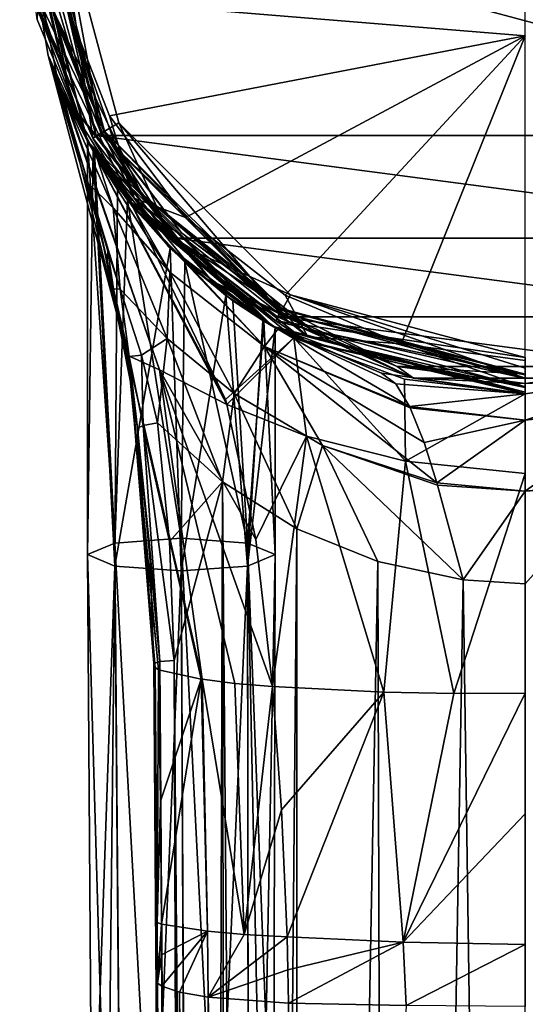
# Model space of a CAD drawing. Header units: metres. Extents: x -24 to 24, y -243 to 24.
# Tile 6 of 8: x -24 to 0, y -54 to -6. Entities that reach past the tile are written whole.
import ezdxf

# ---------------------------------------------------------------- set-up
doc = ezdxf.new("R2010")
doc.units = ezdxf.units.M
doc.layers.add('solid_10521023', color=7, linetype='CONTINUOUS')

msp = doc.modelspace()

# ---------------------------------------------------------------- linework, layer by layer
at = {"layer": 'solid_10521023'}
for points in [[(0.000246, -7.069674, 176.189484), (0.000477, 8.441647, 174.05513), (-22.152176, -5.255205, 172.299332)], [(-21.001116, -12.125, -68.300003), (-24.25, 0, 145.199997), (-24.25, 0, -68.300003)], [(-22.88287, -8.027252, 93.696747), (-24.25, 0, 145.199997), (-21.001116, -12.125, -68.300003)], [(-22.397285, -9.296456, 118.399231), (-21.001116, -12.125, 145.199997), (-24.25, 0, 145.199997)], [(-24.103554, 0, 145.553558), (-24.25, 0, 145.199997), (-21.001116, -12.125, 145.199997)], [(-22.88287, -8.027252, 113.273148), (-22.397285, -9.296456, 118.399231), (-24.25, 0, 145.199997)], [(-22.88287, -8.027252, 106.484947), (-22.88287, -8.027252, 113.273148), (-24.25, 0, 145.199997)], [(-22.88287, -8.027252, 99.696739), (-22.88287, -8.027252, 106.484947), (-24.25, 0, 145.199997)], [(-22.882864, -8.027269, 96.699333), (-22.88287, -8.027252, 99.696739), (-24.25, 0, 145.199997)], [(-22.88287, -8.027252, 93.696747), (-22.882864, -8.027269, 96.699333), (-24.25, 0, 145.199997)], [(-21.716551, -10.458139, -68.653557), (-21.001116, -12.125, -68.300003), (-24.25, 0, -68.300003)], [(-21.716551, -10.458139, -68.653557), (-24.25, 0, -68.300003), (-24.103554, 0, -68.653557)], [(-21.716551, -10.458139, 145.553558), (-23.75, 0, 145.699997), (-24.103554, 0, 145.553558)], [(-24.103554, 0, -68.653557), (-23.75, 0, -68.800003), (-20.580854, -11.852876, -68.800003)], [(-23.299988, 0, 145.699997), (-23.75, 0, 145.699997), (-20.580856, -11.852875, 145.699997)], [(-21.716551, -10.458139, 145.553558), (-20.580856, -11.852875, 145.699997), (-23.75, 0, 145.699997)], [(20.580858, -11.852871, -68.800003), (-20.580854, -11.852876, -68.800003), (-23.75, 0, -68.800003)], [(23.75, 0, -68.800003), (20.580858, -11.852871, -68.800003), (-23.75, 0, -68.800003)], [(-23.5, 0, 145.899994), (-23.299988, 0, 145.699997), (-20.178392, -11.65, 145.699997)], [(-20.35169, -11.749839, 145.899994), (-23.5, 0, 145.899994), (-20.178392, -11.65, 145.699997)], [(-23.498224, 0, 146.00177), (-23.5, 0, 145.899994), (-20.35169, -11.749839, 145.899994)], [(-23.299999, 0, 146.199997), (-23.498224, 0, 146.00177), (-20.350151, -11.74895, 146.00177)], [(-22.511578, 0, 147.699997), (-23.494995, 0, 146.524368), (-20.347261, -11.747498, 146.524368)], [(-20.178337, -11.650075, 146.199997), (-23.299999, 0, 146.199997), (-20.350151, -11.74895, 146.00177)], [(-22.540981, -6.048393, 146.199997), (-23.299999, 0, 146.199997), (-20.178337, -11.650075, 146.199997)], [(-20.738293, -11.980203, 147.699997), (-23.133121, -6.201691, 147.699997), (-22.511578, 0, 147.699997)], [(-19.495546, -11.25586, 147.699997), (-22.511578, 0, 147.699997), (-20.347261, -11.747498, 146.524368)], [(-20.738293, -11.980203, 147.699997), (-22.511578, 0, 147.699997), (-19.495546, -11.25586, 147.699997)], [(-23.417925, -6.297878, 170.315628), (-24.25, 0, 148), (-21.001116, -12.125, 148)], [(-23.556337, -5.37658, 147.787872), (-21.001116, -12.125, 148), (-24.25, 0, 148)], [(-21.716551, -10.458139, -68.653557), (-24.103554, 0, -68.653557), (-20.580854, -11.852876, -68.800003)], [(-21.716551, -10.458139, 145.553558), (-24.103554, 0, 145.553558), (-21.001116, -12.125, 145.199997)], [(-23.498224, 0, 146.00177), (-20.35169, -11.749839, 145.899994), (-20.350151, -11.74895, 146.00177)], [(-22.928804, -5.23335, 146.313034), (-20.347261, -11.747498, 146.524368), (-23.494995, 0, 146.524368)], [(-20.178392, -11.65, 145.699997), (-23.299988, 0, 145.699997), (-20.580856, -11.852875, 145.699997)], [(-18.890715, -15.064843, 147.787872), (-21.001116, -12.125, 148), (-23.556337, -5.37658, 147.787872)], [(-23.556337, -5.37658, 147.787872), (-23.133121, -6.201691, 147.699997), (-20.738293, -11.980203, 147.699997)], [(-18.890715, -15.064843, 147.787872), (-23.556337, -5.37658, 147.787872), (-20.738293, -11.980203, 147.699997)], [(-23.363882, -5.275079, 171.547379), (-23.417925, -6.297878, 170.315628), (-20.981573, -12.158788, 171.070282)], [(-22.152176, -5.255205, 172.299332), (-23.363882, -5.275079, 171.547379), (-18.758188, -14.857356, 172.807648)], [(-18.758188, -14.857356, 172.807648), (-23.363882, -5.275079, 171.547379), (-20.981573, -12.158788, 171.070282)], [(-22.928804, -5.23335, 146.313034), (-22.540981, -6.048393, 146.199997), (-20.203529, -11.683154, 146.199997)], [(-18.387474, -14.663521, 146.313034), (-22.928804, -5.23335, 146.313034), (-20.203529, -11.683154, 146.199997)], [(-18.387474, -14.663521, 146.313034), (-20.347261, -11.747498, 146.524368), (-22.928804, -5.23335, 146.313034)], [(-19.935141, -10.906333, 173.061111), (-22.152176, -5.255205, 172.299332), (-18.758188, -14.857356, 172.807648)], [(0.000246, -7.069674, 176.189484), (-22.152176, -5.255205, 172.299332), (-19.935141, -10.906333, 173.061111)], [(-20.203529, -11.683154, 146.199997), (-22.540981, -6.048393, 146.199997), (-20.178337, -11.650075, 146.199997)], [(-21, -12.126933, 164.621628), (-23.417925, -6.297878, 170.315628), (-21.001116, -12.125, 148)], [(-21, -12.126933, 164.621628), (-20.981573, -12.158788, 171.070282), (-23.417925, -6.297878, 170.315628)], [(0.000246, -7.069674, 176.189484), (-19.935141, -10.906333, 173.061111), (-16.300941, -15.784845, 173.709564)], [(0.000246, -7.069674, 176.189484), (-16.300941, -15.784845, 173.709564), (-11.518163, -19.520151, 174.201981)], [(0.000246, -7.069674, 176.189484), (-11.518163, -19.520151, 174.201981), (-5.956194, -21.854311, 174.506866)], [(0.000246, -7.069674, 176.189484), (-5.956194, -21.854311, 174.506866), (0, -22.647272, 174.60994)], [(-22.236794, -9.674063, 83.363655), (-22.88287, -8.027252, 93.696747), (-21.001116, -12.125, -68.300003)], [(-20.964153, -14.147573, 114.30027), (-22.397285, -9.296456, 118.399231), (-22.88287, -8.027252, 113.273148)], [(-20.330624, -16.664053, 100.229156), (-22.88287, -8.027252, 113.273148), (-22.88287, -8.027252, 106.484947)], [(-21.185364, -13.398866, 114.045212), (-22.88287, -8.027252, 113.273148), (-20.330624, -16.664053, 100.229156)], [(-20.964153, -14.147573, 114.30027), (-22.88287, -8.027252, 113.273148), (-21.185364, -13.398866, 114.045212)], [(-20.330624, -16.664053, 100.229156), (-22.88287, -8.027252, 106.484947), (-22.88287, -8.027252, 99.696739)], [(-19.062563, -22.416363, 96.643547), (-22.88287, -8.027252, 99.696739), (-22.882864, -8.027269, 96.699333)], [(-19.062563, -22.416363, 96.643547), (-20.330624, -16.664053, 100.229156), (-22.88287, -8.027252, 99.696739)], [(-19.062563, -22.416363, 96.643547), (-22.882864, -8.027269, 96.699333), (-22.88287, -8.027252, 93.696747)], [(-19.062563, -22.416363, 96.643547), (-22.88287, -8.027252, 93.696747), (-22.236794, -9.674063, 83.363655)], [(-22.397285, -9.296456, 118.399231), (-20.560791, -12.857542, 122.635124), (-21.001116, -12.125, 145.199997)], [(-19.762255, -15.328497, 117.719719), (-20.560791, -12.857542, 122.635124), (-22.397285, -9.296456, 118.399231)], [(-19.762255, -15.328497, 117.719719), (-22.397285, -9.296456, 118.399231), (-20.964153, -14.147573, 114.30027)], [(-22.023508, -10.150252, 82.000679), (-22.236794, -9.674063, 83.363655), (-21.001116, -12.125, -68.300003)], [(-17.543095, -23.098873, 88.646172), (-22.236794, -9.674063, 83.363655), (-22.023508, -10.150252, 82.000679)], [(-17.543095, -23.098873, 88.646172), (-19.062563, -22.416363, 96.643547), (-22.236794, -9.674063, 83.363655)], [(-18.809153, -15.306151, 72.919449), (-22.023508, -10.150252, 82.000679), (-21.001116, -12.125, -68.300003)], [(-14.38254, -24.514034, 83.361839), (-22.023508, -10.150252, 82.000679), (-18.809153, -15.306151, 72.919449)], [(-14.31061, -24.765417, 83.58783), (-17.543095, -23.098873, 88.646172), (-22.023508, -10.150252, 82.000679)], [(-14.38254, -24.514034, 83.361839), (-14.31061, -24.765417, 83.58783), (-22.023508, -10.150252, 82.000679)], [(-15.028319, -18.844917, 145.553558), (-20.580856, -11.852875, 145.699997), (-21.716551, -10.458139, 145.553558)], [(-21.716551, -10.458139, -68.653557), (-20.580854, -11.852876, -68.800003), (-16.808304, -16.779234, -68.800003)], [(-15.028319, -18.844917, -68.653557), (-21.716551, -10.458139, -68.653557), (-16.808304, -16.779234, -68.800003)], [(-15.028319, -18.844917, -68.653557), (-21.001116, -12.125, -68.300003), (-21.716551, -10.458139, -68.653557)], [(-15.028319, -18.844917, 145.553558), (-21.716551, -10.458139, 145.553558), (-21.001116, -12.125, 145.199997)], [(-16.928905, -16.94149, 147.699997), (-20.738293, -11.980203, 147.699997), (-19.495546, -11.25586, 147.699997)], [(-19.495546, -11.25586, 147.699997), (-20.347261, -11.747498, 146.524368), (-11.747498, -20.347261, 146.524368)], [(-16.300941, -15.784845, 173.709564), (-19.935141, -10.906333, 173.061111), (-18.758188, -14.857356, 172.807648)], [(-11.25586, -19.495546, 147.699997), (-19.495546, -11.25586, 147.699997), (-11.747498, -20.347261, 146.524368)], [(-16.928905, -16.94149, 147.699997), (-19.495546, -11.25586, 147.699997), (-11.25586, -19.495546, 147.699997)], [(-20.178392, -11.65, 145.699997), (-20.580856, -11.852875, 145.699997), (-16.808306, -16.779232, 145.699997)], [(-20.35169, -11.749839, 145.899994), (-20.178392, -11.65, 145.699997), (-11.649994, -20.178381, 145.699997)], [(-20.350151, -11.74895, 146.00177), (-20.35169, -11.749839, 145.899994), (-11.749968, -20.351616, 145.899994)], [(-11.749968, -20.351616, 145.899994), (-20.35169, -11.749839, 145.899994), (-11.649994, -20.178381, 145.699997)], [(-20.178337, -11.650075, 146.199997), (-20.350151, -11.74895, 146.00177), (-11.74908, -20.350077, 146.00177)], [(-20.350151, -11.74895, 146.00177), (-11.749968, -20.351616, 145.899994), (-11.74908, -20.350077, 146.00177)], [(-18.387474, -14.663521, 146.313034), (-11.747498, -20.347261, 146.524368), (-20.347261, -11.747498, 146.524368)], [(-16.484898, -16.520487, 146.199997), (-20.203529, -11.683154, 146.199997), (-20.178337, -11.650075, 146.199997)], [(-18.387474, -14.663521, 146.313034), (-20.203529, -11.683154, 146.199997), (-16.484898, -16.520487, 146.199997)], [(-11.649994, -20.178381, 145.699997), (-20.178392, -11.65, 145.699997), (-16.808306, -16.779232, 145.699997)], [(-11.650075, -20.178337, 146.199997), (-20.178337, -11.650075, 146.199997), (-11.74908, -20.350077, 146.00177)], [(-16.484898, -16.520487, 146.199997), (-20.178337, -11.650075, 146.199997), (-11.650075, -20.178337, 146.199997)], [(-18.809153, -15.306151, 72.919449), (-21.001116, -12.125, -68.300003), (-12.125, -21.001116, -68.300003)], [(-15.028319, -18.844917, -68.653557), (-12.125, -21.001116, -68.300003), (-21.001116, -12.125, -68.300003)], [(-15.958755, -18.258715, 124.85228), (-12.125, -21.001116, 145.199997), (-21.001116, -12.125, 145.199997)], [(-15.028319, -18.844917, 145.553558), (-21.001116, -12.125, 145.199997), (-12.125, -21.001116, 145.199997)], [(-18.806747, -15.309108, 123.987175), (-15.958755, -18.258715, 124.85228), (-21.001116, -12.125, 145.199997)], [(-20.560791, -12.857542, 122.635124), (-18.806747, -15.309108, 123.987175), (-21.001116, -12.125, 145.199997)], [(-20.733004, -12.577958, 163.150589), (-21.001116, -12.125, 148), (-12.125, -21.001116, 148)], [(-18.890715, -15.064843, 147.787872), (-12.125, -21.001116, 148), (-21.001116, -12.125, 148)], [(-20.733004, -12.577958, 163.150589), (-21, -12.126933, 164.621628), (-21.001116, -12.125, 148)], [(-20.662413, -12.693588, 166.458038), (-20.981573, -12.158788, 171.070282), (-21, -12.126933, 164.621628)], [(-21, -31.9608, 168.118881), (-21, -12.126933, 164.621628), (-20.733004, -12.577958, 163.150589)], [(-19.682365, -31.405602, 171.251663), (-20.662413, -12.693588, 166.458038), (-21, -12.126933, 164.621628)], [(-19.682365, -31.405602, 171.251663), (-21, -12.126933, 164.621628), (-21, -31.9608, 168.118881)], [(-19.082449, -14.964045, 168.863983), (-17.108158, -17.186432, 171.71254), (-20.981573, -12.158788, 171.070282)], [(-18.758188, -14.857356, 172.807648), (-20.981573, -12.158788, 171.070282), (-17.108158, -17.186432, 171.71254)], [(-20.662413, -12.693588, 166.458038), (-19.082449, -14.964045, 168.863983), (-20.981573, -12.158788, 171.070282)], [(-18.890715, -15.064843, 147.787872), (-20.738293, -11.980203, 147.699997), (-16.928905, -16.94149, 147.699997)], [(-15.028319, -18.844917, 145.553558), (-16.808306, -16.779232, 145.699997), (-20.580856, -11.852875, 145.699997)], [(20.580858, -11.852871, -68.800003), (16.808308, -16.77923, -68.800003), (-20.580854, -11.852876, -68.800003)], [(16.808308, -16.77923, -68.800003), (-16.808304, -16.779234, -68.800003), (-20.580854, -11.852876, -68.800003)], [(-19.682365, -32.510559, 164.985138), (-21, -31.9608, 168.118881), (-20.733004, -12.577958, 163.150589)], [(-19.562822, -14.330335, 161.66246), (-20.733004, -12.577958, 163.150589), (-12.125, -21.001116, 148)], [(-19.682365, -32.510559, 164.985138), (-20.733004, -12.577958, 163.150589), (-19.562822, -14.330335, 161.66246)], [(-19.682365, -31.405602, 171.251663), (-19.082449, -14.964045, 168.863983), (-20.662413, -12.693588, 166.458038)], [(-17.048729, -18.410383, 119.879189), (-18.806747, -15.309108, 123.987175), (-20.560791, -12.857542, 122.635124)], [(-17.048729, -18.410383, 119.879189), (-20.560791, -12.857542, 122.635124), (-19.762255, -15.328497, 117.719719)], [(-20.049112, -17.864046, 114.463097), (-21.185364, -13.398866, 114.045212), (-20.330624, -16.664053, 100.229156)], [(-20.964153, -14.147573, 114.30027), (-21.185364, -13.398866, 114.045212), (-20.049112, -17.864046, 114.463097)], [(-20.964153, -14.147573, 114.30027), (-20.049112, -17.864046, 114.463097), (-20.019796, -17.404825, 114.93589)], [(-20.964153, -14.147573, 114.30027), (-20.019796, -17.404825, 114.93589), (-19.424122, -19.23107, 115.251465)], [(-19.762255, -15.328497, 117.719719), (-20.964153, -14.147573, 114.30027), (-19.424122, -19.23107, 115.251465)], [(-19.682365, -32.510559, 164.985138), (-19.562822, -14.330335, 161.66246), (-17.040108, -17.253904, 160.989334)], [(-17.040108, -17.253904, 160.989334), (-19.562822, -14.330335, 161.66246), (-12.125, -21.001116, 148)], [(-19.682365, -31.405602, 171.251663), (-16.500002, -31.177891, 172.550247), (-19.082449, -14.964045, 168.863983)], [(-19.082449, -14.964045, 168.863983), (-16.336885, -17.921179, 170.209732), (-17.108158, -17.186432, 171.71254)], [(-16.500002, -31.177891, 172.550247), (-16.336885, -17.921179, 170.209732), (-19.082449, -14.964045, 168.863983)], [(-10.483556, -21.769329, 147.787872), (-12.125, -21.001116, 148), (-18.890715, -15.064843, 147.787872)], [(-18.890715, -15.064843, 147.787872), (-16.928905, -16.94149, 147.699997), (-11.964516, -20.747347, 147.699997)], [(-10.483556, -21.769329, 147.787872), (-18.890715, -15.064843, 147.787872), (-11.964516, -20.747347, 147.699997)], [(-18.758188, -14.857356, 172.807648), (-17.108158, -17.186432, 171.71254), (-12.078155, -21.028093, 172.200836)], [(-10.427144, -21.521498, 173.669785), (-18.758188, -14.857356, 172.807648), (-12.078155, -21.028093, 172.200836)], [(-16.300941, -15.784845, 173.709564), (-18.758188, -14.857356, 172.807648), (-10.427144, -21.521498, 173.669785)], [(-18.387474, -14.663521, 146.313034), (-16.484898, -16.520487, 146.199997), (-11.643231, -20.226564, 146.199997)], [(-10.204278, -21.189402, 146.313034), (-18.387474, -14.663521, 146.313034), (-11.643231, -20.226564, 146.199997)], [(-10.204278, -21.189402, 146.313034), (-11.747498, -20.347261, 146.524368), (-18.387474, -14.663521, 146.313034)], [(-19.762255, -15.328497, 117.719719), (-19.424122, -19.23107, 115.251465), (-17.169224, -21.593767, 116.41983)], [(-17.048729, -18.410383, 119.879189), (-19.762255, -15.328497, 117.719719), (-17.169224, -21.593767, 116.41983)], [(-11.104424, -21.558161, 66.902679), (-18.809153, -15.306151, 72.919449), (-12.125, -21.001116, -68.300003)], [(-14.38254, -24.514034, 83.361839), (-18.809153, -15.306151, 72.919449), (-11.104424, -21.558161, 66.902679)], [(-12.501353, -21.974829, 120.815361), (-15.958755, -18.258715, 124.85228), (-18.806747, -15.309108, 123.987175)], [(-12.501353, -21.974829, 120.815361), (-18.806747, -15.309108, 123.987175), (-17.048729, -18.410383, 119.879189)], [(-11.518163, -19.520151, 174.201981), (-16.300941, -15.784845, 173.709564), (-10.427144, -21.521498, 173.669785)], [(-11.643231, -20.226564, 146.199997), (-16.484898, -16.520487, 146.199997), (-11.650075, -20.178337, 146.199997)], [(-20.049112, -17.864046, 114.463097), (-20.330624, -16.664053, 100.229156), (-18.890247, -23.910189, 100.997818)], [(-19.062563, -22.416363, 96.643547), (-18.890247, -23.910189, 100.997818), (-20.330624, -16.664053, 100.229156)], [(-11.964516, -20.747347, 147.699997), (-16.928905, -16.94149, 147.699997), (-11.25586, -19.495546, 147.699997)], [(-11.649994, -20.178381, 145.699997), (-16.808306, -16.779232, 145.699997), (-11.886826, -20.56126, 145.699997)], [(-15.028319, -18.844917, 145.553558), (-11.886826, -20.56126, 145.699997), (-16.808306, -16.779232, 145.699997)], [(16.808308, -16.77923, -68.800003), (11.886829, -20.561258, -68.800003), (-16.808304, -16.779234, -68.800003)], [(11.886829, -20.561258, -68.800003), (-11.886825, -20.56126, -68.800003), (-16.808304, -16.779234, -68.800003)], [(-15.028319, -18.844917, -68.653557), (-16.808304, -16.779234, -68.800003), (-11.886825, -20.56126, -68.800003)], [(-20.019796, -17.404825, 114.93589), (-20.049112, -17.864046, 114.463097), (-19.754606, -19.206573, 114.51445)], [(-20.019796, -17.404825, 114.93589), (-19.754606, -19.206573, 114.51445), (-19.424122, -19.23107, 115.251465)], [(-16.500002, -32.740723, 163.686981), (-19.682365, -32.510559, 164.985138), (-17.040108, -17.253904, 160.989334)], [(-14.023879, -19.783663, 169.787186), (-12.078155, -21.028093, 172.200836), (-17.108158, -17.186432, 171.71254)], [(-16.336885, -17.921179, 170.209732), (-14.023879, -19.783663, 169.787186), (-17.108158, -17.186432, 171.71254)], [(-14.366118, -19.53656, 161.905151), (-17.040108, -17.253904, 160.989334), (-12.125, -21.001116, 148)], [(-16.500002, -32.740723, 163.686981), (-17.040108, -17.253904, 160.989334), (-14.366118, -19.53656, 161.905151)], [(-19.754606, -19.206573, 114.51445), (-20.049112, -17.864046, 114.463097), (-18.890247, -23.910189, 100.997818)], [(-16.500002, -31.177891, 172.550247), (-13.317636, -31.405607, 171.251663), (-16.336885, -17.921179, 170.209732)], [(-13.317636, -31.405607, 171.251663), (-14.023879, -19.783663, 169.787186), (-16.336885, -17.921179, 170.209732)], [(-17.048729, -18.410383, 119.879189), (-17.169224, -21.593767, 116.41983), (-13.963342, -24.230341, 117.299286)], [(-12.501353, -21.974829, 120.815361), (-17.048729, -18.410383, 119.879189), (-13.963342, -24.230341, 117.299286)], [(-15.958755, -18.258715, 124.85228), (-11.872533, -21.144869, 125.21582), (-12.125, -21.001116, 145.199997)], [(-12.501353, -21.974829, 120.815361), (-11.872533, -21.144869, 125.21582), (-15.958755, -18.258715, 124.85228)], [(-5.363545, -23.499228, 145.553558), (-11.886826, -20.56126, 145.699997), (-15.028319, -18.844917, 145.553558)], [(-15.028319, -18.844917, -68.653557), (-11.886825, -20.56126, -68.800003), (-6.15358, -22.938957, -68.800003)], [(-5.363545, -23.499228, -68.653557), (-15.028319, -18.844917, -68.653557), (-6.15358, -22.938957, -68.800003)], [(-5.363545, -23.499228, -68.653557), (-12.125, -21.001116, -68.300003), (-15.028319, -18.844917, -68.653557)], [(-5.363545, -23.499228, 145.553558), (-15.028319, -18.844917, 145.553558), (-12.125, -21.001116, 145.199997)], [(-19.148792, -22.347513, 114.625397), (-19.754606, -19.206573, 114.51445), (-18.890247, -23.910189, 100.997818)], [(-19.002134, -22.452995, 115.119743), (-19.754606, -19.206573, 114.51445), (-19.148792, -22.347513, 114.625397)], [(-19.002134, -22.452995, 115.119743), (-19.424122, -19.23107, 115.251465), (-19.754606, -19.206573, 114.51445)], [(-17.169224, -21.593767, 116.41983), (-19.424122, -19.23107, 115.251465), (-18.403942, -22.397816, 115.597954)], [(-19.002134, -22.452995, 115.119743), (-18.403942, -22.397816, 115.597954), (-19.424122, -19.23107, 115.251465)], [(-13.317636, -32.510567, 164.985138), (-16.500002, -32.740723, 163.686981), (-14.366118, -19.53656, 161.905151)], [(-12.590439, -20.725428, 163.875107), (-14.366118, -19.53656, 161.905151), (-12.125, -21.001116, 148)], [(-13.317636, -32.510567, 164.985138), (-14.366118, -19.53656, 161.905151), (-12.590439, -20.725428, 163.875107)], [(-14.023879, -19.783663, 169.787186), (-12.53997, -20.756002, 168.313477), (-12.078155, -21.028093, 172.200836)], [(-13.317636, -31.405607, 171.251663), (-12.53997, -20.756002, 168.313477), (-14.023879, -19.783663, 169.787186)], [(-11.964516, -20.747347, 147.699997), (-11.25586, -19.495546, 147.699997), (0, -22.511578, 147.699997)], [(-11.25586, -19.495546, 147.699997), (-11.747498, -20.347261, 146.524368), (0, -23.494995, 146.524368)], [(-5.956194, -21.854311, 174.506866), (-11.518163, -19.520151, 174.201981), (-10.427144, -21.521498, 173.669785)], [(-11.25586, -19.495546, 147.699997), (0, -23.010796, 147.118469), (0, -22.511578, 147.699997)], [(-11.25586, -19.495546, 147.699997), (0, -23.494995, 146.524368), (0, -23.010796, 147.118469)], [(-11.649994, -20.178381, 145.699997), (-11.886826, -20.56126, 145.699997), (-6.153581, -22.938957, 145.699997)], [(-11.749968, -20.351616, 145.899994), (-11.649994, -20.178381, 145.699997), (0, -23.299999, 145.699997)], [(-11.650075, -20.178337, 146.199997), (-11.74908, -20.350077, 146.00177), (0, -23.498224, 146.00177)], [(-11.650075, -20.178337, 146.199997), (0, -23.498224, 146.00177), (0, -23.299999, 146.199997)], [(-11.643231, -20.226564, 146.199997), (-11.650075, -20.178337, 146.199997), (0, -23.299999, 146.199997)], [(-11.649994, -20.178381, 145.699997), (-6.153581, -22.938957, 145.699997), (0, -23.299999, 145.699997)], [(0, -23.338362, 146.199997), (-11.643231, -20.226564, 146.199997), (0, -23.299999, 146.199997)], [(-10.204278, -21.189402, 146.313034), (-11.643231, -20.226564, 146.199997), (0, -23.338362, 146.199997)], [(-13.317636, -32.510567, 164.985138), (-12.590439, -20.725428, 163.875107), (-12, -21.07279, 166.199036)], [(-13.317636, -31.405607, 171.251663), (-12, -31.9608, 168.118881), (-12.53997, -20.756002, 168.313477)], [(-12, -21.07279, 166.199036), (-12.590439, -20.725428, 163.875107), (-12.125, -21.001116, 148)], [(-12.53997, -20.756002, 168.313477), (-12, -21.07279, 166.199036), (-12.078155, -21.028093, 172.200836)], [(-12, -31.9608, 168.118881), (-12, -21.07279, 166.199036), (-12.53997, -20.756002, 168.313477)], [(0, -23.950001, 147.699997), (-11.964516, -20.747347, 147.699997), (0, -22.511578, 147.699997)], [(-10.483556, -21.769329, 147.787872), (-11.964516, -20.747347, 147.699997), (0, -23.950001, 147.699997)], [(-5.363545, -23.499228, 145.553558), (-6.153581, -22.938957, 145.699997), (-11.886826, -20.56126, 145.699997)], [(11.886829, -20.561258, -68.800003), (6.153585, -22.938957, -68.800003), (-11.886825, -20.56126, -68.800003)], [(6.153585, -22.938957, -68.800003), (-6.15358, -22.938957, -68.800003), (-11.886825, -20.56126, -68.800003)], [(-11.74908, -20.350077, 146.00177), (-11.749968, -20.351616, 145.899994), (0, -23.5, 145.899994)], [(-11.749968, -20.351616, 145.899994), (0, -23.299999, 145.699997), (0, -23.5, 145.899994)], [(-11.74908, -20.350077, 146.00177), (0, -23.5, 145.899994), (0, -23.498224, 146.00177)], [(0, -23.518461, 146.313034), (0, -23.494995, 146.524368), (-11.747498, -20.347261, 146.524368)], [(0, -23.518461, 146.313034), (-11.747498, -20.347261, 146.524368), (-10.204278, -21.189402, 146.313034)], [(-12, -31.9608, 168.118881), (-13.317636, -32.510567, 164.985138), (-12, -21.07279, 166.199036)], [(-12.501353, -21.974829, 120.815361), (-5.552393, -24.856739, 120.979065), (-11.872533, -21.144869, 125.21582)], [(-11.104424, -21.558161, 66.902679), (-12.125, -21.001116, -68.300003), (0, -24.25, -68.300003)], [(-5.363545, -23.499228, -68.653557), (0, -24.25, -68.300003), (-12.125, -21.001116, -68.300003)], [(-0.000099, -24.25, 125.285126), (0, -24.25, 145.199997), (-12.125, -21.001116, 145.199997)], [(-5.363545, -23.499228, 145.553558), (-12.125, -21.001116, 145.199997), (0, -24.25, 145.199997)], [(-6.892025, -23.25, 125.285103), (-0.000099, -24.25, 125.285126), (-12.125, -21.001116, 145.199997)], [(-11.872533, -21.144869, 125.21582), (-6.892025, -23.25, 125.285103), (-12.125, -21.001116, 145.199997)], [(-12, -21.07279, 166.199036), (-12.125, -21.001116, 148), (0, -24.25, 148)], [(0, -24.162132, 147.787872), (0, -24.25, 148), (-12.125, -21.001116, 148)], [(0, -24.162132, 147.787872), (-12.125, -21.001116, 148), (-10.483556, -21.769329, 147.787872)], [(-12.078155, -21.028093, 172.200836), (0, -24.25, 157.550003), (0, -24.25, 172.609329)], [(-10.427144, -21.521498, 173.669785), (-12.078155, -21.028093, 172.200836), (0, -24.25, 172.609329)], [(-12.078155, -21.028093, 172.200836), (0, -24.25, 151.050003), (0, -24.25, 157.550003)], [(-12.078155, -21.028093, 172.200836), (0, -24.25, 148), (0, -24.25, 151.050003)], [(-12, -21.07279, 166.199036), (0, -24.25, 148), (-12.078155, -21.028093, 172.200836)], [(-6.206697, -23.772739, 123.009933), (-6.892025, -23.25, 125.285103), (-11.872533, -21.144869, 125.21582)], [(-6.206697, -23.772739, 123.009933), (-11.872533, -21.144869, 125.21582), (-5.552393, -24.856739, 120.979065)], [(0, -23.518461, 146.313034), (-10.204278, -21.189402, 146.313034), (0, -23.338362, 146.199997)], [(-17.169224, -21.593767, 116.41983), (-18.403942, -22.397816, 115.597954), (-17.645407, -25.631996, 115.961868)], [(-17.169224, -21.593767, 116.41983), (-17.645407, -25.631996, 115.961868), (-14.525496, -28.466618, 116.461655)], [(-13.963342, -24.230341, 117.299286), (-17.169224, -21.593767, 116.41983), (-14.525496, -28.466618, 116.461655)], [(-14.38254, -24.514034, 83.361839), (-11.104424, -21.558161, 66.902679), (-14.31061, -24.765417, 83.58783)], [(-10.490029, -26.272545, 81.252632), (-14.31061, -24.765417, 83.58783), (-11.104424, -21.558161, 66.902679)], [(-5.796932, -23.546934, 65.544121), (-11.104424, -21.558161, 66.902679), (0, -24.25, -68.300003)], [(-5.752498, -27.471184, 80.17514), (-11.104424, -21.558161, 66.902679), (-5.796932, -23.546934, 65.544121)], [(-5.752498, -27.471184, 80.17514), (-10.490029, -26.272545, 81.252632), (-11.104424, -21.558161, 66.902679)], [(0, -23.909441, 173.975815), (-10.427144, -21.521498, 173.669785), (0, -24.25, 172.609329)], [(-5.956194, -21.854311, 174.506866), (-10.427144, -21.521498, 173.669785), (0, -23.909441, 173.975815)], [(-12.501353, -21.974829, 120.815361), (-13.963342, -24.230341, 117.299286), (-9.729932, -26.722412, 117.789429)], [(-12.501353, -21.974829, 120.815361), (-4.240575, -28.510719, 117.985703), (-4.855305, -26.58209, 119.157372)], [(-12.501353, -21.974829, 120.815361), (-9.729932, -26.722412, 117.789429), (-4.240575, -28.510719, 117.985703)], [(-12.501353, -21.974829, 120.815361), (-4.855305, -26.58209, 119.157372), (-5.525239, -24.913452, 120.900337)], [(-12.501353, -21.974829, 120.815361), (-5.525239, -24.913452, 120.900337), (-5.552393, -24.856739, 120.979065)], [(0, -24.162132, 147.787872), (-10.483556, -21.769329, 147.787872), (0, -23.950001, 147.699997)], [(0, -22.647272, 174.60994), (-5.956194, -21.854311, 174.506866), (0, -23.909441, 173.975815)], [(-19.148792, -22.347513, 114.625397), (-18.890247, -23.910189, 100.997818), (-18.601397, -25.902466, 114.972084)], [(-19.002134, -22.452995, 115.119743), (-19.148792, -22.347513, 114.625397), (-18.601397, -25.902466, 114.972084)], [(-19.062563, -22.416363, 96.643547), (-17.589287, -37.493042, 100.149246), (-18.890247, -23.910189, 100.997818)], [(-19.062563, -22.416363, 96.643547), (-15.548476, -37.930298, 95.4095), (-17.589287, -37.493042, 100.149246)], [(-19.062563, -22.416363, 96.643547), (-15.491228, -37.939243, 95.338394), (-15.548476, -37.930298, 95.4095)], [(-17.543095, -23.098873, 88.646172), (-15.491228, -37.939243, 95.338394), (-19.062563, -22.416363, 96.643547)], [(-19.002134, -22.452995, 115.119743), (-18.330185, -25.765162, 115.666084), (-18.403942, -22.397816, 115.597954)], [(-19.002134, -22.452995, 115.119743), (-18.601397, -25.902466, 114.972084), (-18.330185, -25.765162, 115.666084)], [(-18.330185, -25.765162, 115.666084), (-17.645407, -25.631996, 115.961868), (-18.403942, -22.397816, 115.597954)], [(-17.543095, -23.098873, 88.646172), (-12.118147, -38.280937, 92.898056), (-13.932378, -38.138985, 93.858231)], [(-12.916769, -31.241751, 88.704414), (-12.118147, -38.280937, 92.898056), (-17.543095, -23.098873, 88.646172)], [(-17.543095, -23.098873, 88.646172), (-13.932378, -38.138985, 93.858231), (-15.491228, -37.939243, 95.338394)], [(-14.31061, -24.765417, 83.58783), (-12.916769, -31.241751, 88.704414), (-17.543095, -23.098873, 88.646172)], [(0, -23.299999, 145.699997), (-6.153581, -22.938957, 145.699997), (0.000002, -23.75, 145.699997)], [(-5.363545, -23.499228, 145.553558), (0.000002, -23.75, 145.699997), (-6.153581, -22.938957, 145.699997)], [(6.153585, -22.938957, -68.800003), (0.000003, -23.75, -68.800003), (-6.15358, -22.938957, -68.800003)], [(-5.363545, -23.499228, -68.653557), (-6.15358, -22.938957, -68.800003), (0.000003, -23.75, -68.800003)], [(-6.206697, -23.772739, 123.009933), (-0.000099, -24.25, 125.285126), (-6.892025, -23.25, 125.285103)], [(0, -24.25, 65.11393), (-5.796932, -23.546934, 65.544121), (0, -24.25, -68.300003)], [(-5.752498, -27.471184, 80.17514), (-5.796932, -23.546934, 65.544121), (0, -24.25, 65.11393)], [(5.363545, -23.499228, 145.553558), (0.000002, -23.75, 145.699997), (-5.363545, -23.499228, 145.553558)], [(5.363545, -23.499228, -68.653557), (-5.363545, -23.499228, -68.653557), (0.000003, -23.75, -68.800003)], [(5.363545, -23.499228, -68.653557), (0, -24.25, -68.300003), (-5.363545, -23.499228, -68.653557)], [(5.363545, -23.499228, 145.553558), (-5.363545, -23.499228, 145.553558), (0, -24.25, 145.199997)], [(-0.000099, -24.25, 125.285126), (6.892025, -23.25, 125.285103), (0, -24.25, 145.199997)], [(-0.00008, -25.517429, 120.969238), (6.892025, -23.25, 125.285103), (-0.000099, -24.25, 125.285126)], [(-0.00008, -25.517429, 120.969238), (5.552539, -24.856575, 120.979095), (6.892025, -23.25, 125.285103)], [(-18.890247, -23.910189, 100.997818), (-17.811176, -37.190804, 102.888229), (-18.601397, -25.902466, 114.972084)], [(-17.753218, -37.375919, 101.49366), (-17.811176, -37.190804, 102.888229), (-18.890247, -23.910189, 100.997818)], [(-17.753218, -37.375919, 101.49366), (-18.890247, -23.910189, 100.997818), (-17.589287, -37.493042, 100.149246)], [(-6.206697, -23.772739, 123.009933), (-5.552393, -24.856739, 120.979065), (-0.000099, -24.25, 125.285126)], [(-13.963342, -24.230341, 117.299286), (-14.525496, -28.466618, 116.461655), (-10.955575, -30.717497, 116.869888)], [(-9.729932, -26.722412, 117.789429), (-13.963342, -24.230341, 117.299286), (-10.955575, -30.717497, 116.869888)], [(0, -28.074148, 80.029068), (-5.752498, -27.471184, 80.17514), (0, -24.25, 65.11393)], [(-5.552393, -24.856739, 120.979065), (-0.00008, -25.517429, 120.969238), (-0.000099, -24.25, 125.285126)], [(-10.490029, -26.272545, 81.252632), (-12.916769, -31.241751, 88.704414), (-14.31061, -24.765417, 83.58783)], [(-5.552393, -24.856739, 120.979065), (-5.525239, -24.913452, 120.900337), (-0.00008, -25.517429, 120.969238)], [(-5.525239, -24.913452, 120.900337), (-4.855305, -26.58209, 119.157372), (-0.00008, -25.517429, 120.969238)], [(-0.00008, -25.517429, 120.969238), (5.525332, -24.913399, 120.900208), (5.552539, -24.856575, 120.979095)], [(-0.00008, -25.517429, 120.969238), (-0.000061, -28.913191, 118.017387), (5.525332, -24.913399, 120.900208)], [(-0.000061, -28.913191, 118.017387), (4.240441, -28.511551, 117.985214), (5.525332, -24.913399, 120.900208)], [(-18.330185, -25.765162, 115.666084), (-18.601397, -25.902466, 114.972084), (-17.530441, -37.091896, 117.292664)], [(-18.028654, -31.534819, 115.792755), (-18.601397, -25.902466, 114.972084), (-17.811176, -37.190804, 102.888229)], [(-17.530441, -37.091896, 117.292664), (-18.601397, -25.902466, 114.972084), (-18.028654, -31.534819, 115.792755)], [(-18.330185, -25.765162, 115.666084), (-17.065283, -31.325346, 116.782364), (-17.645407, -25.631996, 115.961868)], [(-18.330185, -25.765162, 115.666084), (-16.844891, -37.044727, 117.593719), (-17.065283, -31.325346, 116.782364)], [(-18.330185, -25.765162, 115.666084), (-17.530441, -37.091896, 117.292664), (-16.844891, -37.044727, 117.593719)], [(-14.525496, -28.466618, 116.461655), (-17.645407, -25.631996, 115.961868), (-17.065283, -31.325346, 116.782364)], [(-4.855305, -26.58209, 119.157372), (-4.240575, -28.510719, 117.985703), (-0.00008, -25.517429, 120.969238)], [(-4.240575, -28.510719, 117.985703), (-0.000061, -28.913191, 118.017387), (-0.00008, -25.517429, 120.969238)], [(-10.490029, -26.272545, 81.252632), (-12.118147, -38.280937, 92.898056), (-12.916769, -31.241751, 88.704414)], [(-10.490029, -26.272545, 81.252632), (-6.790199, -38.551525, 91.705963), (-12.118147, -38.280937, 92.898056)], [(-5.752498, -27.471184, 80.17514), (-6.790199, -38.551525, 91.705963), (-10.490029, -26.272545, 81.252632)], [(-9.729932, -26.722412, 117.789429), (-10.955575, -30.717497, 116.869888), (-7.068639, -32.29887, 117.162895)], [(-9.729932, -26.722412, 117.789429), (-7.068639, -32.29887, 117.162895), (-2.982479, -33.177227, 117.327812)], [(-9.729932, -26.722412, 117.789429), (-2.982479, -33.177227, 117.327812), (-4.206694, -28.62616, 117.93544)], [(-9.729932, -26.722412, 117.789429), (-4.206694, -28.62616, 117.93544), (-4.240575, -28.510719, 117.985703)], [(-5.752498, -27.471184, 80.17514), (-3.421179, -38.629337, 91.396011), (-6.790199, -38.551525, 91.705963)], [(0, -28.074148, 80.029068), (-3.421179, -38.629337, 91.396011), (-5.752498, -27.471184, 80.17514)], [(0, -28.074148, 80.029068), (0, -38.604084, 91.264626), (-3.421179, -38.629337, 91.396011)], [(-14.525496, -28.466618, 116.461655), (-17.065283, -31.325346, 116.782364), (-16.844891, -37.044727, 117.593719)], [(-15.166012, -233.614853, 145.274139), (-14.525496, -28.466618, 116.461655), (-16.844891, -37.044727, 117.593719)], [(-15.166012, -233.614853, 145.274139), (-14.255555, -235.752075, 145.601578), (-14.525496, -28.466618, 116.461655)], [(-12.815368, -237.583405, 145.898331), (-10.955575, -30.717497, 116.869888), (-14.525496, -28.466618, 116.461655)], [(-14.255555, -235.752075, 145.601578), (-12.815368, -237.583405, 145.898331), (-14.525496, -28.466618, 116.461655)], [(-4.240575, -28.510719, 117.985703), (-4.206694, -28.62616, 117.93544), (-0.000061, -28.913191, 118.017387)], [(-4.206694, -28.62616, 117.93544), (-2.982479, -33.177227, 117.327812), (-0.000061, -28.913191, 118.017387)], [(-0.000061, -28.913191, 118.017387), (4.206868, -28.62595, 117.935417), (4.240441, -28.511551, 117.985214)], [(-0.000061, -28.913191, 118.017387), (-0.000043, -33.363544, 117.362984), (4.206868, -28.62595, 117.935417)], [(-0.000061, -28.913191, 118.017387), (-2.982479, -33.177227, 117.327812), (-0.000043, -33.363544, 117.362984)], [(-12.815368, -237.583405, 145.898331), (-10.945078, -238.982788, 146.139893), (-10.955575, -30.717497, 116.869888)], [(-10.945078, -238.982788, 146.139893), (-7.068639, -32.29887, 117.162895), (-10.955575, -30.717497, 116.869888)], [(-19.154985, -95.34758, 182.296814), (-19.682365, -31.405602, 171.251663), (-21, -31.9608, 168.118881)], [(-16.199522, -95.108055, 183.497543), (-16.500002, -31.177891, 172.550247), (-19.682365, -31.405602, 171.251663)], [(-16.199522, -95.108055, 183.497543), (-19.682365, -31.405602, 171.251663), (-19.154985, -95.34758, 182.296814)], [(-18.028654, -31.534819, 115.792755), (-17.811176, -37.190804, 102.888229), (-17.811176, -37.190804, 116.604012)], [(-17.530441, -37.091896, 117.292664), (-18.028654, -31.534819, 115.792755), (-17.811176, -37.190804, 116.604012)], [(-13.244059, -95.29364, 182.287308), (-13.317636, -31.405607, 171.251663), (-16.500002, -31.177891, 172.550247)], [(-13.244059, -95.29364, 182.287308), (-16.500002, -31.177891, 172.550247), (-16.199522, -95.108055, 183.497543)], [(-12.07196, -63.878136, 173.746765), (-12, -31.9608, 168.118881), (-13.317636, -31.405607, 171.251663)], [(-13.244059, -95.29364, 182.287308), (-12.019709, -95.795692, 179.374695), (-13.317636, -31.405607, 171.251663)], [(-12.07196, -63.878136, 173.746765), (-13.317636, -31.405607, 171.251663), (-12.019709, -95.795692, 179.374695)], [(-20.77791, -63.917446, 173.753693), (-21, -31.9608, 168.118881), (-19.682365, -32.510559, 164.985138)], [(-20.77791, -63.917446, 173.753693), (-19.154985, -95.34758, 182.296814), (-21, -31.9608, 168.118881)], [(-13.244059, -96.320091, 176.466019), (-13.317636, -32.510567, 164.985138), (-12, -31.9608, 168.118881)], [(-12.07196, -63.878136, 173.746765), (-13.244059, -96.320091, 176.466019), (-12, -31.9608, 168.118881)], [(-20.77791, -63.917446, 173.753693), (-19.682365, -32.510559, 164.985138), (-20.379335, -95.871979, 179.388138)], [(-19.154985, -96.374031, 176.475525), (-20.379335, -95.871979, 179.388138), (-19.682365, -32.510559, 164.985138)], [(-19.154985, -96.374031, 176.475525), (-19.682365, -32.510559, 164.985138), (-16.500002, -32.740723, 163.686981)], [(-16.199522, -96.559616, 175.265305), (-16.500002, -32.740723, 163.686981), (-13.317636, -32.510567, 164.985138)], [(-16.199522, -96.559616, 175.265305), (-13.317636, -32.510567, 164.985138), (-13.244059, -96.320091, 176.466019)], [(-10.945078, -238.982788, 146.139893), (-6.468189, -240.147827, 146.38237), (-7.068639, -32.29887, 117.162895)], [(-6.468189, -240.147827, 146.38237), (-2.982479, -33.177227, 117.327812), (-7.068639, -32.29887, 117.162895)], [(-19.154985, -96.374031, 176.475525), (-16.500002, -32.740723, 163.686981), (-16.199522, -96.559616, 175.265305)], [(-6.468189, -240.147827, 146.38237), (0, -240.141998, 146.423798), (-2.982479, -33.177227, 117.327812)], [(0, -240.141998, 146.423798), (-0.000043, -33.363544, 117.362984), (-2.982479, -33.177227, 117.327812)], [(-17.530441, -37.091896, 117.292664), (-17.811176, -37.190804, 116.604012), (-16.1835, -231.373215, 144.631454)], [(-17.811176, -37.190804, 116.604012), (-17.715094, -50.953552, 104.922958), (-17.705145, -52.378437, 105.133598)], [(-17.133024, -134.32756, 130.278305), (-17.811176, -37.190804, 116.604012), (-17.705145, -52.378437, 105.133598)], [(-17.811176, -37.190804, 116.604012), (-17.725042, -49.528477, 104.71228), (-17.715094, -50.953552, 104.922958)], [(-17.811176, -37.190804, 116.604012), (-17.768164, -43.351776, 103.799133), (-17.725042, -49.528477, 104.71228)], [(-17.811176, -37.190804, 116.604012), (-17.811176, -37.190804, 102.888229), (-17.768164, -43.351776, 103.799133)], [(-17.753218, -37.375919, 101.49366), (-17.768164, -43.351776, 103.799133), (-17.811176, -37.190804, 102.888229)], [(-16.1835, -231.373215, 144.631454), (-17.811176, -37.190804, 116.604012), (-17.133024, -134.32756, 130.278305)], [(-17.530441, -37.091896, 117.292664), (-16.173145, -231.371643, 144.642197), (-16.844891, -37.044727, 117.593719)], [(-17.530441, -37.091896, 117.292664), (-16.1835, -231.373215, 144.631454), (-16.173145, -231.371643, 144.642197)], [(-16.165379, -134.181488, 131.268066), (-15.166012, -233.614853, 145.274139), (-16.844891, -37.044727, 117.593719)], [(-16.165379, -134.181488, 131.268066), (-16.844891, -37.044727, 117.593719), (-16.173145, -231.371643, 144.642197)], [(-17.753218, -37.375919, 101.49366), (-17.725042, -49.528477, 104.71228), (-17.768164, -43.351776, 103.799133)], [(-17.753218, -37.375919, 101.49366), (-17.65464, -49.611607, 103.641281), (-17.725042, -49.528477, 104.71228)], [(-17.753218, -37.375919, 101.49366), (-17.589287, -37.493042, 100.149246), (-17.65464, -49.611607, 103.641281)], [(-17.589287, -37.493042, 100.149246), (-17.496988, -43.788937, 101.49984), (-17.65464, -49.611607, 103.641281)], [(-15.548476, -37.930298, 95.4095), (-17.496988, -43.788937, 101.49984), (-17.589287, -37.493042, 100.149246)], [(-15.548476, -37.930298, 95.4095), (-17.447927, -49.686386, 102.606033), (-17.496988, -43.788937, 101.49984)], [(-15.548476, -37.930298, 95.4095), (-15.24732, -50.021366, 98.90213), (-17.447927, -49.686386, 102.606033)], [(-15.548476, -37.930298, 95.4095), (-15.491228, -37.939243, 95.338394), (-15.24732, -50.021366, 98.90213)], [(-15.491228, -37.939243, 95.338394), (-13.481474, -50.178074, 97.641479), (-15.24732, -50.021366, 98.90213)], [(-15.491228, -37.939243, 95.338394), (-13.932378, -38.138985, 93.858231), (-13.481474, -50.178074, 97.641479)], [(-13.932378, -38.138985, 93.858231), (-12.118147, -38.280937, 92.898056), (-13.481474, -50.178074, 97.641479)], [(-12.118147, -38.280937, 92.898056), (-11.692662, -44.20845, 95.408752), (-13.481474, -50.178074, 97.641479)], [(-6.790199, -38.551525, 91.705963), (-11.692662, -44.20845, 95.408752), (-12.118147, -38.280937, 92.898056)], [(-6.790199, -38.551525, 91.705963), (-11.421123, -50.295376, 96.904152), (-11.692662, -44.20845, 95.408752)], [(-6.790199, -38.551525, 91.705963), (-5.861404, -50.5448, 96.060043), (-11.421123, -50.295376, 96.904152)], [(-6.790199, -38.551525, 91.705963), (-3.421179, -38.629337, 91.396011), (-5.861404, -50.5448, 96.060043)], [(0, -38.604084, 91.264626), (0, -44.400223, 94.149567), (-5.861404, -50.5448, 96.060043)], [(-3.421179, -38.629337, 91.396011), (0, -38.604084, 91.264626), (-5.861404, -50.5448, 96.060043)], [(-17.496988, -43.788937, 101.49984), (-17.447927, -49.686386, 102.606033), (-17.65464, -49.611607, 103.641281)], [(-11.692662, -44.20845, 95.408752), (-11.421123, -50.295376, 96.904152), (-13.481474, -50.178074, 97.641479)], [(0, -44.400223, 94.149567), (0, -50.667908, 95.772369), (-5.861404, -50.5448, 96.060043)], [(-17.65464, -49.611607, 103.641281), (-17.715094, -50.953552, 104.922958), (-17.725042, -49.528477, 104.71228)], [(-17.65464, -49.611607, 103.641281), (-17.705145, -52.378437, 105.133598), (-17.715094, -50.953552, 104.922958)], [(-17.65464, -49.611607, 103.641281), (-17.638315, -52.524914, 104.114151), (-17.705145, -52.378437, 105.133598)], [(-17.65464, -49.611607, 103.641281), (-17.447927, -49.686386, 102.606033), (-17.638315, -52.524914, 104.114151)], [(-17.447927, -49.686386, 102.606033), (-17.442251, -51.157448, 102.858093), (-17.638315, -52.524914, 104.114151)], [(-15.24732, -50.021366, 98.90213), (-17.442251, -51.157448, 102.858093), (-17.447927, -49.686386, 102.606033)], [(-15.24732, -50.021366, 98.90213), (-17.439135, -52.668343, 103.116447), (-17.442251, -51.157448, 102.858093)], [(-15.24732, -50.021366, 98.90213), (-16.587595, -52.948059, 101.103317), (-17.439135, -52.668343, 103.116447)], [(-15.24732, -50.021366, 98.90213), (-15.217664, -53.187359, 99.400612), (-16.587595, -52.948059, 101.103317)], [(-15.24732, -50.021366, 98.90213), (-13.481474, -50.178074, 97.641479), (-15.217664, -53.187359, 99.400612)], [(-13.481474, -50.178074, 97.641479), (-11.421123, -50.295376, 96.904152), (-15.217664, -53.187359, 99.400612)], [(-11.421123, -50.295376, 96.904152), (-11.383542, -51.880253, 97.152847), (-15.217664, -53.187359, 99.400612)], [(-5.861404, -50.5448, 96.060043), (-11.383542, -51.880253, 97.152847), (-11.421123, -50.295376, 96.904152)], [(-5.861404, -50.5448, 96.060043), (-11.358574, -53.469826, 97.390816), (-11.383542, -51.880253, 97.152847)], [(-5.861404, -50.5448, 96.060043), (-5.708911, -53.593536, 96.510513), (-11.358574, -53.469826, 97.390816)], [(-5.861404, -50.5448, 96.060043), (0, -50.667908, 95.772369), (-5.708911, -53.593536, 96.510513)], [(0, -50.667908, 95.772369), (0, -53.634956, 96.215797), (-5.708911, -53.593536, 96.510513)], [(-17.442251, -51.157448, 102.858093), (-17.439135, -52.668343, 103.116447), (-17.638315, -52.524914, 104.114151)], [(-11.383542, -51.880253, 97.152847), (-11.358574, -53.469826, 97.390816), (-15.217664, -53.187359, 99.400612)], [(-17.133024, -134.32756, 130.278305), (-17.705145, -52.378437, 105.133598), (-17.079384, -142.010635, 118.399628)], [(-17.638315, -52.524914, 104.114151), (-17.079384, -142.010635, 118.399628), (-17.705145, -52.378437, 105.133598)], [(-17.638315, -52.524914, 104.114151), (-16.56109, -216.249649, 129.394394), (-17.079384, -142.010635, 118.399628)], [(-17.638315, -52.524914, 104.114151), (-17.439135, -52.668343, 103.116447), (-16.56109, -216.249649, 129.394394)], [(-17.439135, -52.668343, 103.116447), (-16.587595, -52.948059, 101.103317), (-16.56109, -216.249649, 129.394394)], [(-16.587595, -52.948059, 101.103317), (-14.939706, -216.954956, 124.626122), (-16.56109, -216.249649, 129.394394)], [(-16.587595, -52.948059, 101.103317), (-15.217664, -53.187359, 99.400612), (-14.939706, -216.954956, 124.626122)], [(-15.217664, -53.187359, 99.400612), (-11.358574, -53.469826, 97.390816), (-10.740769, -217.352692, 121.784737)], [(-15.217664, -53.187359, 99.400612), (-10.740769, -217.352692, 121.784737), (-14.939706, -216.954956, 124.626122)], [(-10.632421, -143.450638, 110.69519), (-11.358574, -53.469826, 97.390816), (-5.708911, -53.593536, 96.510513)], [(-10.395082, -216.788528, 121.608406), (-11.358574, -53.469826, 97.390816), (-10.632421, -143.450638, 110.69519)], [(-10.395082, -216.788528, 121.608406), (-10.740769, -217.352692, 121.784737), (-11.358574, -53.469826, 97.390816)]]:
    msp.add_3dface(points, dxfattribs=at)

doc.saveas('drawing.dxf')
